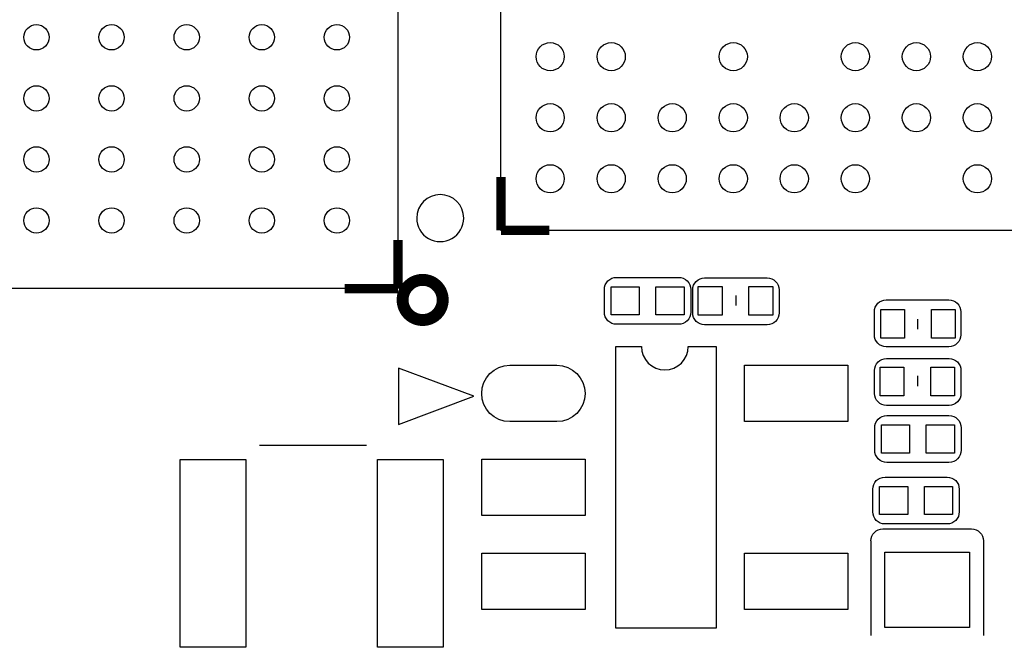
# Model space of a CAD drawing. Extents: x -53.1 to 28.6, y -15.5 to 32.9.
# Tile 5 of 10: x -25.9 to -15.4, y 0.2 to 6.9. Entities that reach past the tile are written whole.
import ezdxf

# ---------------------------------------------------------------- set-up
doc = ezdxf.new("R2010")
doc.units = 0
for name, color, linetype in [('BG_SILKSCREEN_TOP', 3, 'CONTINUOUS'), ('PG_SILKSCREEN_TOP', 6, 'CONTINUOUS'), ('PIN_TOP', 80, 'CONTINUOUS')]:
    doc.layers.add(name, color=color, linetype=linetype)

msp = doc.modelspace()

# ---------------------------------------------------------------- linework, layer by layer
at = {"layer": 'BG_SILKSCREEN_TOP', "const_width": 0.09906}
for points in [[(-20.77339, 4.672584), (-20.77339, 5.240274)], [(-20.257516, 4.672584), (-20.77339, 4.672584)], [(-21.869654, 4.569714), (-21.869654, 4.05384)], [(-21.869654, 4.05384), (-22.437344, 4.05384)]]:
    msp.add_lwpolyline(points, dxfattribs=at)
at = {"layer": 'BG_SILKSCREEN_TOP', "const_width": 0.127}
msp.add_lwpolyline([(-21.392642, 3.932682, 1.000173), (-21.820124, 3.932428, 0.999827), (-21.392642, 3.932682)], format="xyb", dxfattribs=at)
at = {"layer": 'PG_SILKSCREEN_TOP'}
for points in [[(-21.869654, 4.05384), (-31.96971, 4.05384), (-31.96971, 19.153632), (-21.869654, 19.153632), (-21.869654, 4.05384)], [(-8.673338, 18.772632), (-8.673338, 4.672584), (-20.77339, 4.672584), (-20.77339, 18.772632), (-8.673338, 18.772632)], [(-19.670776, 3.80365), (-19.670776, 4.04241)], [(-17.81048, 4.040632), (-17.81048, 3.79476)], [(-18.272506, 3.98145), (-18.272506, 3.87223)], [(-16.796004, 3.561334), (-16.796004, 3.807206)], [(-16.333978, 3.620516), (-16.333978, 3.729736)], [(-19.548602, 0.437134), (-19.548602, 3.436874)], [(-19.548602, 3.436874), (-19.277076, 3.436874)], [(-18.777204, 3.436874), (-18.480278, 3.436874)], [(-18.480278, 3.436874), (-18.480278, 0.437134)], [(-15.873476, 3.182366), (-15.873476, 2.936494)], [(-16.335502, 3.123184), (-16.335502, 3.013964)], [(-15.871698, 2.572004), (-15.871698, 2.333244)], [(-22.204426, 2.384806), (-23.34514, 2.384806)], [(-16.812006, 1.67767), (-16.812006, 1.91643)], [(-16.706088, 1.495044), (-15.761208, 1.495044)], [(-16.833088, 1.368044), (-16.833088, 0.358648)], [(-15.634208, 1.368044), (-15.634208, 0.358648)], [(-18.480278, 0.437134), (-19.548602, 0.437134)]]:
    msp.add_lwpolyline(points, dxfattribs=at)
for points in [[(-21.16963, 4.803648, 0.999844), (-21.669756, 4.803902, 1.000156), (-21.16963, 4.803648)], [(-19.670776, 4.04241, -0.42804), (-19.541236, 4.17195)], [(-19.541236, 4.17195), (-18.880836, 4.17195, -0.42804), (-18.751296, 4.04241)], [(-18.730468, 3.79476), (-18.730468, 4.040632, -0.414214), (-18.603468, 4.167632)], [(-18.603468, 4.167632), (-17.93748, 4.167632, -0.414214), (-17.81048, 4.040632)], [(-18.751296, 4.04241), (-18.751296, 3.80365, -0.42804), (-18.880836, 3.67411)], [(-16.796004, 3.807206, -0.414214), (-16.669004, 3.934206)], [(-16.669004, 3.934206), (-16.003016, 3.934206, -0.414214), (-15.876016, 3.807206)], [(-18.880836, 3.67411), (-19.541236, 3.67411, -0.42804), (-19.670776, 3.80365)], [(-17.93748, 3.66776), (-18.603468, 3.66776, -0.414214), (-18.730468, 3.79476)], [(-17.81048, 3.79476, -0.414214), (-17.93748, 3.66776)], [(-15.876016, 3.807206), (-15.876016, 3.561334, -0.414214), (-16.003016, 3.434334)], [(-16.003016, 3.434334), (-16.669004, 3.434334, -0.414214), (-16.796004, 3.561334)], [(-19.277076, 3.436874, 0.999888), (-18.777204, 3.436874)], [(-16.793464, 2.936494), (-16.793464, 3.182366, -0.414214), (-16.666464, 3.309366)], [(-16.666464, 3.309366), (-16.000476, 3.309366, -0.414214), (-15.873476, 3.182366)], [(-16.000476, 2.809494), (-16.666464, 2.809494, -0.414214), (-16.793464, 2.936494)], [(-15.873476, 2.936494, -0.414214), (-16.000476, 2.809494)], [(-16.791178, 2.333244), (-16.791178, 2.572004, -0.42804), (-16.661638, 2.701544)], [(-16.661638, 2.701544), (-16.001238, 2.701544, -0.42804), (-15.871698, 2.572004)], [(-16.001238, 2.203704), (-16.661638, 2.203704, -0.42804), (-16.791178, 2.333244)], [(-15.871698, 2.333244, -0.42804), (-16.001238, 2.203704)], [(-16.812006, 1.91643, -0.42804), (-16.682466, 2.04597)], [(-16.682466, 2.04597), (-16.022066, 2.04597, -0.42804), (-15.892526, 1.91643)], [(-15.892526, 1.91643), (-15.892526, 1.67767, -0.42804), (-16.022066, 1.54813)], [(-16.022066, 1.54813), (-16.682466, 1.54813, -0.42804), (-16.812006, 1.67767)], [(-16.833088, 1.368044, -0.414214), (-16.706088, 1.495044)], [(-15.761208, 1.495044, -0.414214), (-15.634208, 1.368044)]]:
    msp.add_lwpolyline(points, format="xyb", dxfattribs=at)
msp.add_lwpolyline([(-21.86305, 3.207766), (-21.86305, 2.607818), (-21.06295, 2.907792)], close=True, dxfattribs=at)
at = {"layer": 'PIN_TOP'}
for points in [[(-19.599656, 3.77317), (-19.599656, 4.07289), (-19.299936, 4.07289), (-19.299936, 3.77317)], [(-19.122136, 3.77317), (-19.122136, 4.07289), (-18.822416, 4.07289), (-18.822416, 3.77317)], [(-18.418048, 4.07543), (-18.418048, 3.77063), (-18.672048, 3.77063), (-18.672048, 4.07543)], [(-17.878044, 4.07543), (-17.878044, 3.77063), (-18.132044, 3.77063), (-18.132044, 4.07543)], [(-16.72844, 3.526536), (-16.72844, 3.831336), (-16.47444, 3.831336), (-16.47444, 3.526536)], [(-16.188436, 3.526536), (-16.188436, 3.831336), (-15.934436, 3.831336), (-15.934436, 3.526536)], [(-18.177256, 2.637028), (-18.177256, 3.236976), (-17.077182, 3.236976), (-17.077182, 2.637028)], [(-16.481044, 3.217164), (-16.481044, 2.912364), (-16.735044, 2.912364), (-16.735044, 3.217164)], [(-15.94104, 3.217164), (-15.94104, 2.912364), (-16.19504, 2.912364), (-16.19504, 3.217164)], [(-16.420338, 2.602484), (-16.420338, 2.302764), (-16.720058, 2.302764), (-16.720058, 2.602484)], [(-15.942818, 2.602484), (-15.942818, 2.302764), (-16.242538, 2.302764), (-16.242538, 2.602484)], [(-23.488904, 2.234692), (-23.488904, 0.234696), (-24.188928, 0.234696), (-24.188928, 2.234692)], [(-21.388832, 2.234692), (-21.388832, 0.234696), (-22.088856, 0.234696), (-22.088856, 2.234692)], [(-20.977352, 1.63703), (-20.977352, 2.236978), (-19.877278, 2.236978), (-19.877278, 1.63703)], [(-16.740886, 1.64719), (-16.740886, 1.94691), (-16.441166, 1.94691), (-16.441166, 1.64719)], [(-16.263366, 1.64719), (-16.263366, 1.94691), (-15.963646, 1.94691), (-15.963646, 1.64719)], [(-20.977352, 0.637032), (-20.977352, 1.23698), (-19.877278, 1.23698), (-19.877278, 0.637032)], [(-18.177256, 0.637032), (-18.177256, 1.23698), (-17.077182, 1.23698), (-17.077182, 0.637032)], [(-16.683609, 1.246378), (-15.783687, 1.246378), (-15.783687, 0.446278), (-16.683609, 0.446278)]]:
    msp.add_lwpolyline(points, close=True, dxfattribs=at)
msp.add_lwpolyline([(-20.177125, 2.637028), (-20.677251, 2.637028, -1), (-20.677251, 3.236976), (-20.177125, 3.236976, -1)], format="xyb", close=True, dxfattribs=at)
for centre, radius in [((-25.719786, 6.728714), 0.135001), ((-24.919686, 6.728714), 0.135001), ((-24.119586, 6.728714), 0.135001), ((-23.31974, 6.728714), 0.135001), ((-22.51964, 6.728714), 0.135001), ((-20.248372, 6.52272), 0.149987), ((-19.598386, 6.52272), 0.149987), ((-18.298414, 6.52272), 0.149987), ((-16.998442, 6.52272), 0.149987), ((-16.348456, 6.52272), 0.149987), ((-15.69847, 6.52272), 0.149987), ((-25.719786, 6.078728), 0.135001), ((-24.919686, 6.078728), 0.135001), ((-24.119586, 6.078728), 0.135001), ((-23.31974, 6.078728), 0.135001), ((-22.51964, 6.078728), 0.135001), ((-20.248372, 5.872734), 0.149987), ((-19.598386, 5.872734), 0.149987), ((-18.9484, 5.872734), 0.149987), ((-18.298414, 5.872734), 0.149987), ((-17.648428, 5.872734), 0.149987), ((-16.998442, 5.872734), 0.149987), ((-16.348456, 5.872734), 0.149987), ((-15.69847, 5.872734), 0.149987), ((-25.719786, 5.428742), 0.135001), ((-24.919686, 5.428742), 0.135001), ((-24.119586, 5.428742), 0.135001), ((-23.31974, 5.428742), 0.135001), ((-22.51964, 5.428742), 0.135001), ((-20.248372, 5.222494), 0.149987), ((-19.598386, 5.222494), 0.149987), ((-18.9484, 5.222494), 0.149987), ((-18.298414, 5.222494), 0.149987), ((-17.648428, 5.222494), 0.149987), ((-16.998442, 5.222494), 0.149987), ((-15.69847, 5.222494), 0.149987), ((-25.719786, 4.778756), 0.135001), ((-24.919686, 4.778756), 0.135001), ((-24.119586, 4.778756), 0.135001), ((-23.31974, 4.778756), 0.135001), ((-22.51964, 4.778756), 0.135001)]:
    msp.add_circle(centre, radius, dxfattribs=at)

doc.saveas('drawing.dxf')
